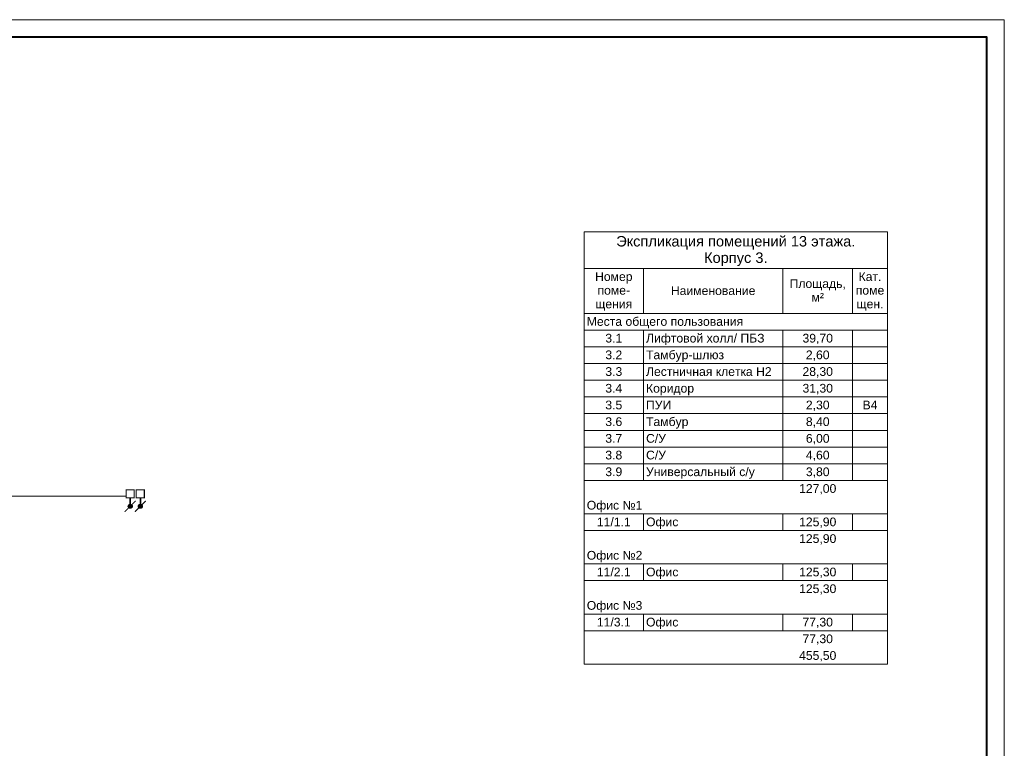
# Model space of a CAD drawing. Header units: millimetres. Extents: x -195178 to 1761886, y 140622 to 301105.
# Tile 72 of 127: x 667761 to 696005, y 245401 to 266305. Entities that reach past the tile are written whole.
import ezdxf

# ---------------------------------------------------------------- set-up
doc = ezdxf.new("R2010")
doc.units = ezdxf.units.MM
for name, color, linetype, lineweight in [('A-010-M_LINE-T', 7, 'Continuous', 18), ('Z-000-P_SCHED', 7, 'Continuous', 20), ('Рамка', 7, 'Continuous', 18), ('СС-011-ПОЖ-СИГНАЛИЗАЦИЯ', 1, 'Continuous', 30), ('УГО АПС и АПЗ$0$_АПС_Оборудование', 1, 'Continuous', 30)]:
    doc.layers.add(name, color=color, linetype=linetype, lineweight=lineweight)
doc.layers.add('формат', color=250, linetype='Continuous')
doc.styles.add('Arial', font='arial.ttf', dxfattribs={"width": 0.9, "height": 700})
doc.styles.add('Arial_4', font='arial.ttf', dxfattribs={"height": 3})
doc.styles.add('Arial_5', font='arial.ttf', dxfattribs={"height": 2.5})

# ---------------------------------------------------------------- blocks, each defined once
blk = doc.blocks.new('*U29')
at = {"color": 0, "lineweight": 0}
blk.add_lwpolyline([(-594, 0), (0, 0), (0, 420), (-594, 420)], close=True, dxfattribs=at)
at = {"lineweight": 40}
blk.add_lwpolyline([(-574, 5), (-5, 5), (-5, 415), (-574, 415)], close=True, dxfattribs=at)
at = {"style": 'Arial', "width": 0.9, "flags": 8}
blk.add_attdef('FORMAT', (-36.87, 1.26), '', height=2.8, dxfattribs=at)
blk = doc.blocks.new('озк_выт')
at = {"layer": 'УГО АПС и АПЗ$0$_АПС_Оборудование', "ltscale": 200}
h = blk.add_hatch(color=5, dxfattribs=at)
h.dxf.hatch_style = 1
h.paths.add_polyline_path([(468756, -41333, 1), (468645, -41333, 1)])
at = {"color": 5, "const_width": 29.5}
blk.add_lwpolyline([(468544, -41177), (468661, -41294)], dxfattribs=at)
at = {"layer": 'УГО АПС и АПЗ$0$_АПС_Оборудование', "color": 5, "lineweight": 35, "ltscale": 200}
blk.add_line((468631, -41333), (468458, -41334), dxfattribs=at)
at = {"layer": 'УГО АПС и АПЗ$0$_АПС_Оборудование', "color": 5, "const_width": 29.5}
blk.add_lwpolyline([(468227, -41449), (468458, -41449), (468458, -41218), (468227, -41218)], close=True, dxfattribs=at)
blk.add_lwpolyline([(468740, -41373), (468857, -41490)], dxfattribs=at)
at = {"layer": 'УГО АПС и АПЗ$0$_АПС_Оборудование', "color": 5}
blk.add_circle((468700, -41333), 55.4, dxfattribs=at)
blk = doc.blocks.new('озк_пр')
at = {"layer": 'УГО АПС и АПЗ$0$_АПС_Оборудование', "ltscale": 200}
h = blk.add_hatch(color=1, dxfattribs=at)
h.dxf.hatch_style = 1
h.paths.add_polyline_path([(468761, -41723, 1), (468650, -41723, 1)])
at = {"color": 1, "const_width": 29.5}
blk.add_lwpolyline([(468549, -41567), (468666, -41684)], dxfattribs=at)
at = {"layer": 'УГО АПС и АПЗ$0$_АПС_Оборудование', "color": 1, "lineweight": 35, "ltscale": 200}
blk.add_line((468636, -41723), (468463, -41723), dxfattribs=at)
at = {"layer": 'УГО АПС и АПЗ$0$_АПС_Оборудование', "color": 1, "const_width": 29.5}
blk.add_lwpolyline([(468233, -41839), (468463, -41839), (468463, -41608), (468232, -41608)], close=True, dxfattribs=at)
blk.add_lwpolyline([(468745, -41762), (468862, -41880)], dxfattribs=at)
at = {"layer": 'УГО АПС и АПЗ$0$_АПС_Оборудование', "color": 1}
blk.add_circle((468706, -41723), 55.4, dxfattribs=at)

msp = doc.modelspace()

# ---------------------------------------------------------------- linework, layer by layer
at = {"layer": 'A-010-M_LINE-T'}
for p, q in [((683953, 260223), (683953, 259165)), ((692653, 260223), (683953, 260223)), ((692653, 259165), (692653, 260223)), ((683953, 259165), (683953, 247815)), ((683953, 259165), (692653, 259165)), ((685653, 259165), (685653, 257878)), ((689653, 259165), (689653, 257878)), ((691653, 259165), (691653, 257878)), ((692653, 259165), (692653, 247815)), ((685653, 257878), (683953, 257878)), ((689653, 257878), (685653, 257878)), ((691653, 257878), (689653, 257878)), ((692653, 257878), (691653, 257878)), ((685653, 257398), (683953, 257398)), ((689653, 257398), (685653, 257398)), ((685653, 257398), (685653, 256919)), ((691653, 257398), (689653, 257398)), ((689653, 257398), (689653, 256919)), ((692653, 257398), (691653, 257398)), ((691653, 257398), (691653, 256919)), ((685653, 256919), (683953, 256919)), ((689653, 256919), (685653, 256919)), ((685653, 256919), (685653, 256440)), ((691653, 256919), (689653, 256919)), ((689653, 256919), (689653, 256440)), ((692653, 256919), (691653, 256919)), ((691653, 256919), (691653, 256440)), ((685653, 256440), (683953, 256440)), ((689653, 256440), (685653, 256440)), ((685653, 256440), (685653, 255961)), ((691653, 256440), (689653, 256440)), ((689653, 256440), (689653, 255961)), ((692653, 256440), (691653, 256440)), ((691653, 256440), (691653, 255961)), ((685653, 255961), (683953, 255961)), ((689653, 255961), (685653, 255961)), ((685653, 255961), (685653, 255482)), ((691653, 255961), (689653, 255961)), ((689653, 255961), (689653, 255482)), ((692653, 255961), (691653, 255961)), ((691653, 255961), (691653, 255482)), ((685653, 255482), (683953, 255482)), ((689653, 255482), (685653, 255482)), ((685653, 255482), (685653, 255003)), ((691653, 255482), (689653, 255482)), ((689653, 255482), (689653, 255003)), ((692653, 255482), (691653, 255482)), ((691653, 255482), (691653, 255003)), ((685653, 255003), (683953, 255003)), ((689653, 255003), (685653, 255003)), ((685653, 255003), (685653, 254523)), ((691653, 255003), (689653, 255003)), ((689653, 255003), (689653, 254523)), ((692653, 255003), (691653, 255003)), ((691653, 255003), (691653, 254523)), ((685653, 254523), (683953, 254523)), ((689653, 254523), (685653, 254523)), ((685653, 254523), (685653, 254044)), ((691653, 254523), (689653, 254523)), ((689653, 254523), (689653, 254044)), ((692653, 254523), (691653, 254523)), ((691653, 254523), (691653, 254044)), ((685653, 254044), (683953, 254044)), ((689653, 254044), (685653, 254044)), ((685653, 254044), (685653, 253565)), ((691653, 254044), (689653, 254044)), ((689653, 254044), (689653, 253565)), ((692653, 254044), (691653, 254044)), ((691653, 254044), (691653, 253565)), ((685653, 253565), (683953, 253565)), ((689653, 253565), (685653, 253565)), ((685653, 253565), (685653, 253086)), ((691653, 253565), (689653, 253565)), ((689653, 253565), (689653, 253086)), ((692653, 253565), (691653, 253565)), ((691653, 253565), (691653, 253086)), ((685653, 253086), (683953, 253086)), ((689653, 253086), (685653, 253086)), ((691653, 253086), (689653, 253086)), ((692653, 253086), (691653, 253086)), ((685653, 252127), (683953, 252127)), ((689653, 252127), (685653, 252127)), ((685653, 252127), (685653, 251648)), ((691653, 252127), (689653, 252127)), ((689653, 252127), (689653, 251648)), ((692653, 252127), (691653, 252127)), ((691653, 252127), (691653, 251648)), ((685653, 251648), (683953, 251648)), ((689653, 251648), (685653, 251648)), ((691653, 251648), (689653, 251648)), ((692653, 251648), (691653, 251648)), ((685653, 250690), (683953, 250690)), ((689653, 250690), (685653, 250690)), ((685653, 250690), (685653, 250211)), ((691653, 250690), (689653, 250690)), ((689653, 250690), (689653, 250211)), ((692653, 250690), (691653, 250690)), ((691653, 250690), (691653, 250211)), ((685653, 250211), (683953, 250211)), ((689653, 250211), (685653, 250211)), ((691653, 250211), (689653, 250211)), ((692653, 250211), (691653, 250211)), ((685653, 249252), (683953, 249252)), ((689653, 249252), (685653, 249252)), ((685653, 249252), (685653, 248773)), ((691653, 249252), (689653, 249252)), ((689653, 249252), (689653, 248773)), ((692653, 249252), (691653, 249252)), ((691653, 249252), (691653, 248773)), ((685653, 248773), (683953, 248773)), ((689653, 248773), (685653, 248773)), ((691653, 248773), (689653, 248773)), ((692653, 248773), (691653, 248773)), ((692653, 247815), (683953, 247815))]:
    msp.add_line(p, q, dxfattribs=at)
at = {"layer": 'Рамка'}
msp.add_lwpolyline([(638605, 224805), (695505, 224805), (695505, 265805), (638605, 265805)], close=True, dxfattribs=at)
at = {"layer": 'СС-011-ПОЖ-СИГНАЛИЗАЦИЯ', "color": 30, "lineweight": 30, "ltscale": 100}
msp.add_lwpolyline([(667159, 252639), (670816, 252642)], dxfattribs=at)

# ---------------------------------------------------------------- block references
at = {"layer": 'СС-011-ПОЖ-СИГНАЛИЗАЦИЯ', "lineweight": 30, "rotation": 270}
for name, p in [('озк_выт', (712265, 721044)), ('озк_пр', (712945, 721049))]:
    msp.add_blockref(name, p, dxfattribs=at)
at = {"layer": 'формат', "xscale": 100, "yscale": 100, "zscale": 100}
msp.add_blockref('*U29', (696005, 224305), dxfattribs=at)

# ---------------------------------------------------------------- texts
at = {"layer": 'Z-000-P_SCHED', "line_spacing_factor": 0.941778}
for s, insert, char_height, width, attachment_point, style in [('Экспликация помещений 13 этажа. \\PКорпус 3.', (688303, 260098), 300, 9945.56, 2, 'Arial_4'), ('Номер\\Pпоме-\\Pщения', (684803, 259060), 250, 1285.52, 2, 'Arial_5'), ('Кат.\\Pпоме\\Pщен.', (692153, 259060), 250, 979.44, 2, 'Arial_5'), ('Площадь,\\Pм\\fArial|b0|i0|c238|p34|;²', (690653, 258858), 250, 1925.21, 2, 'Arial_5'), ('Наименование', (687653, 258656), 250, 2895.47, 2, 'Arial_5'), ('Места общего пользования', (684028, 257772), 250, 5356.32, 1, 'Arial_5'), ('Лифтовой холл/ ПБЗ', (685728, 257293), 250, 4052.44, 1, 'Arial_5'), ('3.1', (684803, 257293), 250, 581.54, 2, 'Arial_5'), ('39,70', (690653, 257293), 250, 1046.78, 2, 'Arial_5'), ('3.2', (684803, 256814), 250, 581.54, 2, 'Arial_5'), ('Тамбур-шлюз', (685728, 256814), 250, 2659.79, 1, 'Arial_5'), ('2,60', (690653, 256814), 250, 814.16, 2, 'Arial_5'), ('3.3', (684803, 256335), 250, 581.54, 2, 'Arial_5'), ('Лестничная клетка Н2', (685728, 256335), 250, 4300.36, 1, 'Arial_5'), ('28,30', (690653, 256335), 250, 1046.78, 2, 'Arial_5'), ('3.4', (684803, 255856), 250, 581.54, 2, 'Arial_5'), ('Коридор', (685728, 255856), 250, 1646.69, 1, 'Arial_5'), ('31,30', (690653, 255856), 250, 1046.78, 2, 'Arial_5'), ('3.5', (684803, 255376), 250, 581.54, 2, 'Arial_5'), ('ПУИ', (685728, 255376), 250, 863.13, 1, 'Arial_5'), ('2,30', (690653, 255376), 250, 814.16, 2, 'Arial_5'), ('B4', (692153, 255376), 250, 511.15, 2, 'Arial_5'), ('3.6', (684803, 254897), 250, 581.54, 2, 'Arial_5'), ('Тамбур', (685728, 254897), 250, 1444.68, 1, 'Arial_5'), ('8,40', (690653, 254897), 250, 814.16, 2, 'Arial_5'), ('3.7', (684803, 254418), 250, 581.54, 2, 'Arial_5'), ('С/У', (685728, 254418), 250, 679.49, 1, 'Arial_5'), ('6,00', (690653, 254418), 250, 814.16, 2, 'Arial_5'), ('3.8', (684803, 253939), 250, 581.54, 2, 'Arial_5'), ('С/У', (685728, 253939), 250, 679.49, 1, 'Arial_5'), ('4,60', (690653, 253939), 250, 814.16, 2, 'Arial_5'), ('3.9', (684803, 253460), 250, 581.54, 2, 'Arial_5'), ('Универсальный с/у', (685728, 253460), 250, 3712.69, 1, 'Arial_5'), ('3,80', (690653, 253460), 250, 814.16, 2, 'Arial_5'), ('127,00', (690653, 252980), 250, 1279.39, 2, 'Arial_5'), ('Офис №1', (684028, 252501), 250, 1903.79, 1, 'Arial_5'), ('11/1.1', (684803, 252022), 250, 1163.09, 2, 'Arial_5'), ('Офис', (685728, 252022), 250, 1107.99, 1, 'Arial_5'), ('125,90', (690653, 252022), 250, 1279.39, 2, 'Arial_5'), ('125,90', (690653, 251543), 250, 1279.39, 2, 'Arial_5'), ('Офис №2', (684028, 251064), 250, 1903.79, 1, 'Arial_5'), ('11/2.1', (684803, 250585), 250, 1163.09, 2, 'Arial_5'), ('Офис', (685728, 250585), 250, 1107.99, 1, 'Arial_5'), ('125,30', (690653, 250585), 250, 1279.39, 2, 'Arial_5'), ('125,30', (690653, 250105), 250, 1279.39, 2, 'Arial_5'), ('Офис №3', (684028, 249626), 250, 1903.79, 1, 'Arial_5'), ('11/3.1', (684803, 249147), 250, 1163.09, 2, 'Arial_5'), ('Офис', (685728, 249147), 250, 1107.99, 1, 'Arial_5'), ('77,30', (690653, 249147), 250, 1046.78, 2, 'Arial_5'), ('77,30', (690653, 248668), 250, 1046.78, 2, 'Arial_5'), ('455,50', (690653, 248189), 250, 1279.39, 2, 'Arial_5')]:
    msp.add_mtext(s, dxfattribs=dict(at, insert=insert, char_height=char_height, width=width, attachment_point=attachment_point, style=style))

doc.saveas('drawing.dxf')
